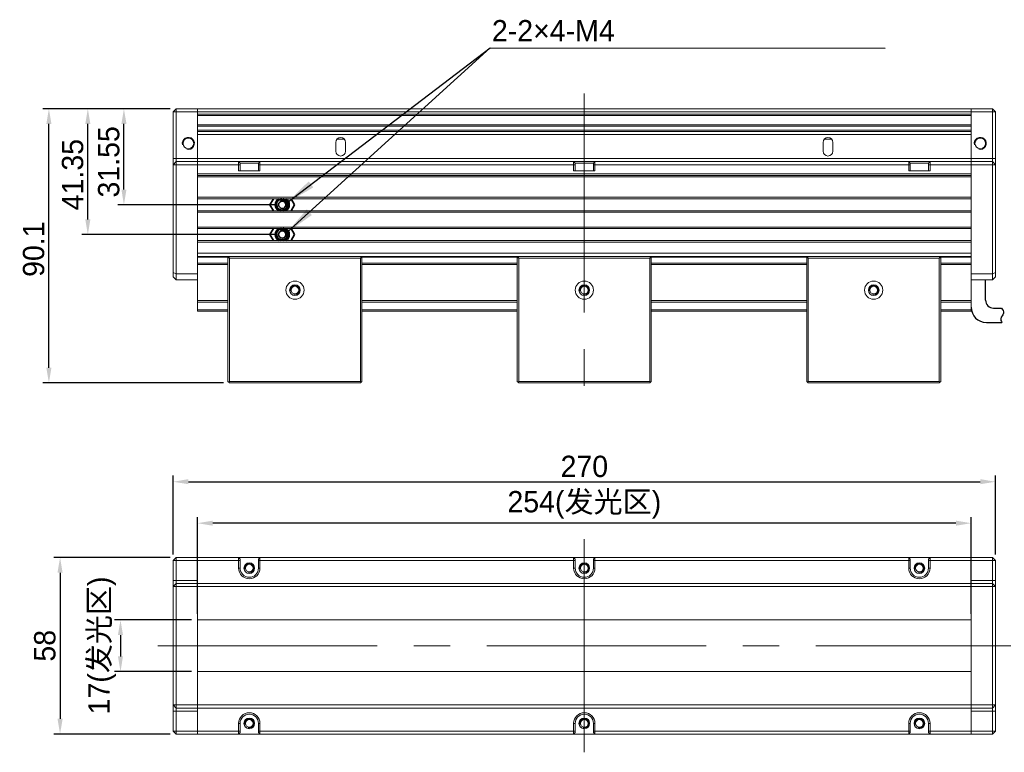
# Model space of a CAD drawing. Header units: millimetres. Extents: x 41 to 295, y 49 to 178.
# Tile 1 of 2: x 41 to 202, y 58 to 178. Entities that reach past the tile are written whole.
import ezdxf

# ---------------------------------------------------------------- set-up
doc = ezdxf.new("R2010")
doc.units = ezdxf.units.MM
doc.header["$LTSCALE"] = 3
doc.header["$PDSIZE"] = -5
doc.linetypes.add('点画线', pattern=[18, 12, -2, 2, -2])
doc.layers.get('Defpoints').update_dxf_attribs({"lineweight": 18})
for name, color, linetype, lineweight in [('中心线层', 1, '点画线', 18), ('尺寸线层', 3, 'Continuous', 18), ('标注', 3, 'Continuous', 25), ('粗实线', 7, 'Continuous', 30), ('粗实线层', 7, 'Continuous', 35), ('细实线层', 7, 'Continuous', 18)]:
    doc.layers.add(name, color=color, linetype=linetype, lineweight=lineweight)
doc.dimstyles.new('CST Standard', dxfattribs={"dimtxt": 3.5, "dimasz": 2.5, "dimexe": 1, "dimexo": 1, "dimgap": 0.6, "dimtad": 1, "dimtoh": 1, "dimdsep": 46, "dimtxsty": 'Standard', "dimcen": -2.5, "dimdle": 5, "dimadec": 0, "dimazin": 2, "dimtfac": 1, "dimtofl": 0, "dimtmove": 0, "dimatfit": 0, "dimfxl": 1, "dimtolj": 1, "dimarcsym": 0})

# ---------------------------------------------------------------- blocks, each defined once
blk = doc.blocks.new('*X5')
at = {"layer": '标注', "linetype": 'Continuous', "ltscale": 3}
blk.add_hatch(color=0, dxfattribs=at).paths.add_polyline_path([(84.7, 143.13), (87.98, 146.95), (88.82, 146.03)], flags=0)
at = {"layer": '标注', "color": 0, "linetype": 'Continuous', "ltscale": 3}
for p, q in [((84.7, 143.13), (118.09, 173.49)), ((118.09, 173.49), (182.93, 173.41))]:
    blk.add_line(p, q, dxfattribs=at)
at = {"layer": '标注', "color": 0, "ltscale": 3}
blk.add_line((182.93, 173.41), (182.93, 173.41), dxfattribs=at)
blk = doc.blocks.new('*X6')
at = {"layer": '标注', "linetype": 'Continuous', "ltscale": 3}
blk.add_hatch(color=0, dxfattribs=at).paths.add_polyline_path([(84.7, 148.03), (88.29, 151.55), (89.05, 150.56)], flags=0)
at = {"layer": '标注', "color": 0, "linetype": 'Continuous', "ltscale": 3}
for p, q in [((84.7, 148.03), (118.09, 173.49)), ((118.09, 173.49), (182.93, 173.41))]:
    blk.add_line(p, q, dxfattribs=at)
at = {"layer": '标注', "color": 0, "ltscale": 3}
blk.add_line((182.93, 173.41), (182.93, 173.41), dxfattribs=at)
blk = doc.blocks.new('*X7')
at = {"layer": 'Defpoints', "color": 0}
for p in [(57.96, 163.49), (66.54, 163.49), (83.96, 147.71)]:
    blk.add_point(p, dxfattribs=at)
at = {"layer": '尺寸线层', "color": 0, "linetype": 'Continuous', "lineweight": -2, "ltscale": 3}
for p, q in [((65.54, 163.49), (56.96, 163.49)), ((57.96, 150.21), (57.96, 160.99)), ((82.96, 147.71), (56.96, 147.71))]:
    blk.add_line(p, q, dxfattribs=at)
at = {"layer": '尺寸线层', "color": 0}
for points in [[(58.38, 160.99), (57.55, 160.99), (57.96, 163.49)], [(57.55, 150.21), (58.38, 150.21), (57.96, 147.71)]]:
    blk.add_solid(points, dxfattribs=at)
at = {"layer": '尺寸线层', "color": 0, "ltscale": 3, "insert": (55.48, 154.76), "char_height": 3.5, "attachment_point": 5, "rotation": 90, "bg_fill": 3, "box_fill_scale": 1.1, "bg_fill_color": 9, "bg_fill_true_color": 13158600, "bg_fill_transparency": 0}
blk.add_mtext('\\A1;\\A1;{\\fFZLanTingHei-R-GBK|b0|i0|c134|p2;31.55}', dxfattribs=at)
blk = doc.blocks.new('*X8')
at = {"layer": 'Defpoints', "color": 0}
for p in [(52.04, 163.49), (66.54, 163.49), (83.96, 142.81)]:
    blk.add_point(p, dxfattribs=at)
at = {"layer": '尺寸线层', "color": 0, "linetype": 'Continuous', "lineweight": -2, "ltscale": 3}
for p, q in [((65.54, 163.49), (51.04, 163.49)), ((52.04, 145.31), (52.04, 160.99)), ((82.96, 142.81), (51.04, 142.81))]:
    blk.add_line(p, q, dxfattribs=at)
at = {"layer": '尺寸线层', "color": 0}
for points in [[(52.46, 160.99), (51.62, 160.99), (52.04, 163.49)], [(51.62, 145.31), (52.46, 145.31), (52.04, 142.81)]]:
    blk.add_solid(points, dxfattribs=at)
at = {"layer": '尺寸线层', "color": 0, "ltscale": 3, "insert": (49.55, 152.66), "char_height": 3.5, "attachment_point": 5, "rotation": 90, "bg_fill": 3, "box_fill_scale": 1.1, "bg_fill_color": 9, "bg_fill_true_color": 13158600, "bg_fill_transparency": 0}
blk.add_mtext('\\A1;\\A1;{\\fFZLanTingHei-R-GBK|b0|i0|c134|p2;41.35}', dxfattribs=at)
blk = doc.blocks.new('*X9')
at = {"layer": 'Defpoints', "color": 0}
for p in [(45.65, 163.49), (66.54, 163.49), (75.29, 118.44)]:
    blk.add_point(p, dxfattribs=at)
at = {"layer": '尺寸线层', "color": 0, "linetype": 'Continuous', "lineweight": -2, "ltscale": 3}
for p, q in [((65.54, 163.49), (44.65, 163.49)), ((45.65, 120.94), (45.65, 160.99)), ((74.29, 118.44), (44.65, 118.44))]:
    blk.add_line(p, q, dxfattribs=at)
at = {"layer": '尺寸线层', "color": 0}
for points in [[(46.06, 160.99), (45.23, 160.99), (45.65, 163.49)], [(45.23, 120.94), (46.06, 120.94), (45.65, 118.44)]]:
    blk.add_solid(points, dxfattribs=at)
at = {"layer": '尺寸线层', "color": 0, "ltscale": 3, "insert": (43.15, 140.42), "char_height": 3.5, "attachment_point": 5, "rotation": 90, "bg_fill": 3, "box_fill_scale": 1.1, "bg_fill_color": 9, "bg_fill_true_color": 13158600, "bg_fill_transparency": 0}
blk.add_mtext('\\A1;\\A1;{\\fFZLanTingHei-R-GBK|b0|i0|c134|p2;90.1}', dxfattribs=at)
blk = doc.blocks.new('*X10')
at = {"layer": 'Defpoints', "color": 0}
for p in [(70.04, 95.41), (70.04, 79.53), (197.04, 79.53)]:
    blk.add_point(p, dxfattribs=at)
at = {"layer": '尺寸线层', "color": 0, "linetype": 'Continuous', "lineweight": -2, "ltscale": 3}
for p, q in [((70.04, 80.53), (70.04, 96.41)), ((194.54, 95.41), (72.54, 95.41)), ((197.04, 80.53), (197.04, 96.41))]:
    blk.add_line(p, q, dxfattribs=at)
at = {"layer": '尺寸线层', "color": 0}
for points in [[(72.54, 95.83), (72.54, 95), (70.04, 95.41)], [(194.54, 95), (194.54, 95.83), (197.04, 95.41)]]:
    blk.add_solid(points, dxfattribs=at)
at = {"layer": '尺寸线层', "color": 0, "ltscale": 3, "insert": (133.54, 98.42), "char_height": 3.5, "attachment_point": 5, "bg_fill": 3, "box_fill_scale": 1.1, "bg_fill_color": 9, "bg_fill_true_color": 13158600, "bg_fill_transparency": 0}
blk.add_mtext('\\A1;\\A1;{\\fFZLanTingHei-R-GBK|b0|i0|c134|p2;254(发光区)}', dxfattribs=at)
blk = doc.blocks.new('*X11')
at = {"layer": 'Defpoints', "color": 0}
for p in [(70.04, 79.53), (70.04, 71.03)]:
    blk.add_point(p, dxfattribs=at)
at = {"layer": '尺寸线层', "color": 0, "linetype": 'Continuous', "lineweight": -2, "ltscale": 3}
for p, q in [((69.04, 79.53), (56.4, 79.53)), ((57.4, 77.03), (57.4, 73.53)), ((69.04, 71.03), (56.4, 71.03))]:
    blk.add_line(p, q, dxfattribs=at)
at = {"layer": '尺寸线层', "color": 0}
for points in [[(57.81, 77.03), (56.98, 77.03), (57.4, 79.53)], [(56.98, 73.53), (57.81, 73.53), (57.4, 71.03)]]:
    blk.add_solid(points, dxfattribs=at)
at = {"layer": '尺寸线层', "color": 0, "ltscale": 3, "insert": (54.39, 75.33), "char_height": 3.5, "attachment_point": 5, "rotation": 90, "bg_fill": 3, "box_fill_scale": 1.1, "bg_fill_color": 9, "bg_fill_true_color": 13158600, "bg_fill_transparency": 0}
blk.add_mtext('\\A1;\\A1;{\\fFZLanTingHei-R-GBK|b0|i0|c134|p2;17(发光区)}', dxfattribs=at)
at = {"layer": 'Defpoints', "color": 0}
blk.add_point((57.4, 71.03), dxfattribs=at)
blk = doc.blocks.new('*X12')
at = {"layer": 'Defpoints', "color": 0}
for p in [(201.04, 102.22), (66.04, 89.28), (201.04, 89.28)]:
    blk.add_point(p, dxfattribs=at)
at = {"layer": '尺寸线层', "color": 0, "linetype": 'Continuous', "lineweight": -2, "ltscale": 3}
for p, q in [((66.04, 90.28), (66.04, 103.22)), ((68.54, 102.22), (198.54, 102.22)), ((201.04, 90.28), (201.04, 103.22))]:
    blk.add_line(p, q, dxfattribs=at)
at = {"layer": '尺寸线层', "color": 0}
for points in [[(68.54, 102.64), (68.54, 101.81), (66.04, 102.22)], [(198.54, 101.81), (198.54, 102.64), (201.04, 102.22)]]:
    blk.add_solid(points, dxfattribs=at)
at = {"layer": '尺寸线层', "color": 0, "ltscale": 3, "insert": (133.54, 104.72), "char_height": 3.5, "attachment_point": 5, "bg_fill": 3, "box_fill_scale": 1.1, "bg_fill_color": 9, "bg_fill_true_color": 13158600, "bg_fill_transparency": 0}
blk.add_mtext('\\A1;\\A1;{\\fFZLanTingHei-R-GBK|b0|i0|c134|p2;270}', dxfattribs=at)
blk = doc.blocks.new('*X13')
at = {"layer": 'Defpoints', "color": 0}
for p in [(66.54, 89.78), (47.48, 60.78), (66.54, 60.78)]:
    blk.add_point(p, dxfattribs=at)
at = {"layer": '尺寸线层', "color": 0, "linetype": 'Continuous', "lineweight": -2, "ltscale": 3}
for p, q in [((65.54, 89.78), (46.48, 89.78)), ((47.48, 87.28), (47.48, 63.28)), ((65.54, 60.78), (46.48, 60.78))]:
    blk.add_line(p, q, dxfattribs=at)
at = {"layer": '尺寸线层', "color": 0}
for points in [[(47.9, 87.28), (47.06, 87.28), (47.48, 89.78)], [(47.06, 63.28), (47.9, 63.28), (47.48, 60.78)]]:
    blk.add_solid(points, dxfattribs=at)
at = {"layer": '尺寸线层', "color": 0, "ltscale": 3, "insert": (44.99, 75.28), "char_height": 3.5, "attachment_point": 5, "rotation": 90, "bg_fill": 3, "box_fill_scale": 1.1, "bg_fill_color": 9, "bg_fill_true_color": 13158600, "bg_fill_transparency": 0}
blk.add_mtext('\\A1;\\A1;{\\fFZLanTingHei-R-GBK|b0|i0|c134|p2;58}', dxfattribs=at)

msp = doc.modelspace()

# ---------------------------------------------------------------- linework, layer by layer
at = {"layer": '中心线层', "color": 0}
for p, q in [((133.5376, 165.9893), (133.5376, 115.703)), ((133.5376, 92.7798), (133.5376, 57.7798)), ((63.5376, 75.2798), (203.5376, 75.2798))]:
    msp.add_line(p, q, dxfattribs=at)
at = {"layer": '粗实线', "color": 0}
for p, q in [((199.4126, 132.0314), (199.4126, 135.3631)), ((199.4126, 132.0314), (199.4126, 134.0321)), ((200.6926, 130.7514), (202.0079, 130.7514)), ((199.5376, 128.3764), (202.0838, 128.3764))]:
    msp.add_line(p, q, dxfattribs=at)
for centre, radius in [((200.6926, 132.0314), 1.28), ((199.5376, 130.8764), 2.5)]:
    msp.add_arc(centre, radius, 180, 270, dxfattribs=at)
msp.add_open_spline([(202.0079, 130.7514), (202.2123, 130.5186), (202.5973, 129.8136), (201.7233, 129.1503), (201.9627, 128.5575), (202.0838, 128.3764)], degree=3, knots=[0, 0, 0, 0, 561.68531334, 1157.7358852, 1552.66794483, 1552.66794483, 1552.66794483, 1552.66794483], dxfattribs=at)
at = {"layer": '粗实线层', "color": 0}
for p, q in [((82.5002, 148.6893), (81.9373, 147.7143)), ((81.9373, 147.7143), (82.5002, 146.7393)), ((84.4013, 148.6089), (84.4037, 148.6079)), ((85.9788, 147.7143), (85.4158, 148.6893)), ((85.4158, 146.7393), (85.9788, 147.7143)), ((82.5002, 143.7893), (81.9373, 142.8143)), ((81.9373, 142.8143), (82.5002, 141.8393)), ((84.4013, 143.7089), (84.4037, 143.7079)), ((85.9788, 142.8143), (85.4158, 143.7893)), ((85.4158, 141.8393), (85.9788, 142.8143))]:
    msp.add_line(p, q, dxfattribs=at)
for centre in [(83.958, 147.7143), (83.958, 142.8143)]:
    msp.add_circle(centre, 0.6, dxfattribs=at)
for centre, radius, start, end in [((83.958, 147.7143), 1.15, 122.023983, 237.976017), ((83.958, 147.7143), 1, 102.838567, 257.161433), ((83.958, 147.7143), 0.7873, 49.620725, 108.545457), ((83.958, 147.7143), 1, 282.838566, 77.161434), ((83.9901, 147.6995), 0.9981, 65.27709, 65.522589), ((83.9908, 147.7009), 0.9966, 63.094722, 65.277616), ((83.9572, 147.7135), 0.7884, 46.190852, 49.615885), ((83.958, 147.7143), 1.15, 302.023866, 57.976134), ((83.958, 142.8143), 1.15, 122.023982, 237.976018), ((83.958, 142.8143), 1, 102.83857, 257.161426), ((83.958, 142.8143), 0.7873, 49.620725, 108.545457), ((83.958, 142.8143), 1, 282.838569, 77.161433), ((83.9901, 142.7995), 0.9981, 65.27709, 65.522589), ((83.9908, 142.8009), 0.9966, 63.094722, 65.277616), ((83.9572, 142.8135), 0.7884, 46.190852, 49.615885), ((83.958, 142.8143), 1.15, 302.023866, 57.976134)]:
    msp.add_arc(centre, radius, start, end, dxfattribs=at)
for points, knots in [([(83.0313, 147.7143), (83.0282, 147.7956), (83.0436, 147.9596), (83.1294, 148.1906), (83.2715, 148.3922), (83.4601, 148.551), (83.6656, 148.6493), (83.8073, 148.6814), (83.8699, 148.6893)], [0, 0, 0, 0, 352.84784376, 705.69763021, 1058.56564512, 1411.46033909, 1764.37204695, 2037.50064714, 2037.50064714, 2037.50064714, 2037.50064714]), ([(84.7738, 147.7143), (84.7762, 147.6574), (84.7692, 147.5427), (84.7233, 147.3769), (84.6443, 147.2239), (84.536, 147.0902), (84.403, 146.9811), (84.2509, 146.9007), (84.0858, 146.8521), (83.9145, 146.8368), (83.7434, 146.8553), (83.5792, 146.9065), (83.4279, 146.9883), (83.2511, 147.1333), (83.0869, 147.3736), (83.0357, 147.6009), (83.0313, 147.7143)], [0, 0, 0, 0, 280.0808775, 560.16805376, 840.27855934, 1120.37813343, 1400.48515249, 1680.6024798, 1960.7301834, 2240.86583613, 2521.00915322, 2801.1729968, 3081.35013234, 3361.52442162, 3919.39444502, 4477.36836933, 4477.36836933, 4477.36836933, 4477.36836933]), ([(83.7076, 148.4607), (83.7056, 148.4596), (83.7025, 148.458), (83.6985, 148.4556), (83.6956, 148.4537), (83.6928, 148.4517), (83.6905, 148.4498), (83.6882, 148.4475), (83.6897, 148.4458), (83.6919, 148.4458), (83.6946, 148.4458), (83.6981, 148.4463), (83.7015, 148.4468), (83.7061, 148.4477), (83.7119, 148.449), (83.721, 148.4511), (83.7325, 148.4538), (83.7509, 148.4582), (83.7739, 148.4634), (83.8017, 148.469), (83.8297, 148.4738), (83.8578, 148.4778), (83.8766, 148.4799), (83.886, 148.4807)], [0, 0, 0, 0, 207.18565242, 310.31225442, 412.86718415, 514.55604984, 613.55942576, 700.36167603, 737.79448107, 786.0719517, 886.03687816, 988.86487533, 1092.56951078, 1196.71443361, 1405.71487895, 1615.22737313, 2034.98732319, 2455.23693366, 3296.36755754, 4137.87169664, 4979.53371679, 5821.2658826, 6663.02545345, 6663.02545345, 6663.02545345, 6663.02545345]), ([(84.9189, 147.9912), (84.8946, 148.0469), (84.8356, 148.154), (84.7186, 148.2951), (84.5766, 148.4111), (84.4146, 148.4967), (84.2386, 148.5476), (84.0559, 148.5605), (83.8749, 148.5337), (83.761, 148.4892), (83.7076, 148.4607)], [0, 0, 0, 0, 333.35574672, 666.53601305, 999.54585519, 1332.35267326, 1664.9340008, 1997.26939587, 2329.29032604, 2661.01937592, 2661.01937592, 2661.01937592, 2661.01937592]), ([(83.886, 148.4807), (83.9412, 148.4859), (84.053, 148.4857), (84.2169, 148.4512), (84.3703, 148.3839), (84.4613, 148.319), (84.503, 148.2825)], [0, 0, 0, 0, 355.70375898, 711.31369973, 1066.86649402, 1422.36759151, 1422.36759151, 1422.36759151, 1422.36759151]), ([(84.117, 148.6893), (84.1342, 148.6872), (84.232, 148.6722), (84.3272, 148.6424), (84.4013, 148.6089)], [0, 0, 0, 0, 140.85640898, 803.90467633, 803.90467633, 803.90467633, 803.90467633]), ([(84.503, 148.2825), (84.5835, 148.2119), (84.7168, 148.0357), (84.7691, 147.8213), (84.7738, 147.7143)], [0, 0, 0, 0, 400.11048954, 800.32215052, 800.32215052, 800.32215052, 800.32215052]), ([(83.0313, 142.8143), (83.0282, 142.8956), (83.0436, 143.0596), (83.1294, 143.2906), (83.2715, 143.4922), (83.4601, 143.651), (83.6656, 143.7493), (83.8073, 143.7814), (83.8699, 143.7893)], [0, 0, 0, 0, 341.80538531, 683.61265253, 1025.43757773, 1367.28834707, 1709.15559784, 1973.73565569, 1973.73565569, 1973.73565569, 1973.73565569]), ([(84.7738, 142.8143), (84.7762, 142.7574), (84.7692, 142.6427), (84.7233, 142.4769), (84.6443, 142.3239), (84.536, 142.1902), (84.403, 142.0811), (84.2509, 142.0007), (84.0858, 141.9521), (83.9145, 141.9368), (83.7434, 141.9553), (83.5792, 142.0065), (83.4279, 142.0883), (83.2511, 142.2333), (83.0869, 142.4736), (83.0357, 142.7009), (83.0313, 142.8143)], [0, 0, 0, 0, 271.32478933, 542.6556805, 814.00917166, 1085.35207308, 1356.70218671, 1628.06228633, 1899.43243785, 2170.81028998, 2442.19556687, 2713.60072853, 2985.01876662, 3256.43404743, 3796.86354023, 4337.39368572, 4337.39368572, 4337.39368572, 4337.39368572]), ([(83.7076, 143.5607), (83.7056, 143.5596), (83.7025, 143.558), (83.6985, 143.5556), (83.6956, 143.5537), (83.6928, 143.5517), (83.6905, 143.5498), (83.6882, 143.5475), (83.6897, 143.5458), (83.6919, 143.5458), (83.6946, 143.5458), (83.6981, 143.5463), (83.7015, 143.5468), (83.7061, 143.5477), (83.7119, 143.549), (83.721, 143.5511), (83.7325, 143.5538), (83.7509, 143.5582), (83.7739, 143.5634), (83.8017, 143.569), (83.8297, 143.5738), (83.8578, 143.5778), (83.8766, 143.5799), (83.886, 143.5807)], [0, 0, 0, 0, 200.78606317, 300.72727136, 400.11446522, 498.66234617, 594.60768727, 678.72877337, 715.00534691, 761.79161399, 858.66880507, 958.3206318, 1058.82201903, 1159.75009398, 1362.29489441, 1565.33592742, 1972.13025349, 2379.39911526, 3194.54873884, 4010.06034043, 4825.72494642, 5641.4575314, 6457.21667491, 6457.21667491, 6457.21667491, 6457.21667491]), ([(84.9189, 143.0912), (84.8946, 143.1469), (84.8356, 143.254), (84.7186, 143.3951), (84.5766, 143.5111), (84.4146, 143.5967), (84.2386, 143.6476), (84.0559, 143.6605), (83.8749, 143.6337), (83.761, 143.5892), (83.7076, 143.5607)], [0, 0, 0, 0, 323.01316764, 645.85629929, 968.53429427, 1291.01556414, 1613.27833947, 1935.30281254, 2257.02257719, 2578.45951732, 2578.45951732, 2578.45951732, 2578.45951732]), ([(83.886, 143.5807), (83.9412, 143.5859), (84.053, 143.5857), (84.2169, 143.5512), (84.3703, 143.4839), (84.4613, 143.419), (84.503, 143.3825)], [0, 0, 0, 0, 344.65445862, 689.2180133, 1033.72619667, 1378.18428911, 1378.18428911, 1378.18428911, 1378.18428911]), ([(84.117, 143.7893), (84.1342, 143.7872), (84.232, 143.7722), (84.3272, 143.7424), (84.4013, 143.7089)], [0, 0, 0, 0, 136.5086847, 778.97387478, 778.97387478, 778.97387478, 778.97387478]), ([(84.503, 143.3825), (84.5835, 143.3119), (84.7168, 143.1357), (84.7691, 142.9213), (84.7738, 142.8143)], [0, 0, 0, 0, 387.69841964, 775.49487223, 775.49487223, 775.49487223, 775.49487223])]:
    msp.add_open_spline(points, degree=3, knots=knots, dxfattribs=at)
at = {"layer": '细实线层', "color": 0}
for p, q in [((66.0376, 162.9893), (66.5376, 163.4893)), ((66.5376, 135.3631), (66.5376, 163.4893)), ((66.5376, 163.4893), (200.5376, 163.4893)), ((70.0376, 130.2393), (70.0376, 163.4893)), ((197.0376, 130.2393), (197.0376, 163.4893)), ((200.5376, 163.4893), (200.5376, 135.3631)), ((201.0376, 162.9893), (200.5376, 163.4893)), ((66.0376, 135.8631), (66.0376, 162.9893)), ((66.0376, 162.9893), (201.0376, 162.9893)), ((70.0376, 162.6143), (197.0376, 162.6143)), ((70.0376, 162.3643), (197.0376, 162.3643)), ((201.0376, 162.9893), (201.0376, 135.8631)), ((197.0376, 160.8643), (70.0376, 160.8643)), ((197.0376, 160.6143), (70.0376, 160.6143)), ((197.0376, 159.9893), (70.0376, 159.9893)), ((197.0376, 159.7393), (70.0376, 159.7393)), ((70.0376, 159.2393), (197.0376, 159.2393)), ((92.9569, 158.5055), (94.1183, 158.5055)), ((172.9569, 158.5055), (174.1183, 158.5055)), ((92.7376, 157.9643), (92.7376, 156.5143)), ((94.3376, 156.5143), (94.3376, 157.9643)), ((172.7376, 157.9643), (172.7376, 156.5143)), ((174.3376, 156.5143), (174.3376, 157.9643)), ((66.0376, 155.2893), (201.0376, 155.2893)), ((66.0376, 154.2893), (66.5376, 154.7893)), ((66.0376, 154.2893), (77.0376, 154.2893)), ((66.5376, 154.7893), (200.5376, 154.7893)), ((76.7876, 153.2893), (76.7876, 154.7893)), ((76.7876, 154.7893), (77.0376, 154.5393)), ((77.0376, 153.2893), (77.0376, 154.5393)), ((77.0376, 154.5393), (80.0376, 154.5393)), ((80.2876, 154.7893), (80.0376, 154.5393)), ((80.0376, 154.5393), (80.0376, 153.2893)), ((80.0376, 154.2893), (132.0376, 154.2893)), ((80.2876, 154.7893), (80.2876, 153.2893)), ((131.7876, 153.2893), (131.7876, 154.7893)), ((131.7876, 154.7893), (132.0376, 154.5393)), ((132.0376, 153.2893), (132.0376, 154.5393)), ((132.0376, 154.5393), (135.0376, 154.5393)), ((135.2876, 154.7893), (135.0376, 154.5393)), ((135.0376, 154.5393), (135.0376, 153.2893)), ((135.0376, 154.2893), (187.0376, 154.2893)), ((135.2876, 154.7893), (135.2876, 153.2893)), ((186.7876, 154.7893), (187.0376, 154.5393)), ((186.7876, 153.2893), (186.7876, 154.7893)), ((187.0376, 154.5393), (190.0376, 154.5393)), ((187.0376, 153.2893), (187.0376, 154.5393)), ((190.2876, 154.7893), (190.0376, 154.5393)), ((190.0376, 154.5393), (190.0376, 153.2893)), ((201.0376, 154.2893), (190.0376, 154.2893)), ((190.2876, 154.7893), (190.2876, 153.2893)), ((201.0376, 154.2893), (200.5376, 154.7893)), ((197.0376, 152.7893), (70.0376, 152.7893)), ((197.0376, 152.5393), (70.0376, 152.5393)), ((197.0376, 152.2893), (70.0376, 152.2893)), ((80.2876, 153.2893), (76.7876, 153.2893)), ((135.2876, 153.2893), (131.7876, 153.2893)), ((190.2876, 153.2893), (186.7876, 153.2893)), ((70.0376, 148.9393), (197.0376, 148.9393)), ((197.0376, 148.6893), (70.0376, 148.6893)), ((197.0376, 146.7393), (70.0376, 146.7393)), ((70.0376, 146.4893), (197.0376, 146.4893)), ((70.0376, 144.0393), (197.0376, 144.0393)), ((70.0376, 143.7893), (197.0376, 143.7893)), ((70.0376, 141.8393), (197.0376, 141.8393)), ((70.0376, 141.5893), (197.0376, 141.5893)), ((197.0376, 139.7393), (70.0376, 139.7393)), ((197.0376, 139.2393), (70.0376, 139.2393)), ((75.2037, 139.1055), (70.0376, 139.1055)), ((75.0376, 138.9393), (75.2876, 139.1893)), ((75.2876, 138.9393), (75.1626, 139.0643)), ((96.7876, 139.1893), (75.2876, 139.1893)), ((96.7876, 139.1893), (97.0376, 138.9393)), ((96.9126, 139.0643), (96.7876, 138.9393)), ((122.7037, 139.1055), (96.8715, 139.1055)), ((122.5376, 138.9393), (122.7876, 139.1893)), ((122.7876, 138.9393), (122.6626, 139.0643)), ((144.2876, 139.1893), (122.7876, 139.1893)), ((144.2876, 139.1893), (144.5376, 138.9393)), ((144.4126, 139.0643), (144.2876, 138.9393)), ((170.2037, 139.1055), (144.3715, 139.1055)), ((170.0376, 138.9393), (170.2876, 139.1893)), ((170.2876, 138.9393), (170.1626, 139.0643)), ((191.7876, 139.1893), (170.2876, 139.1893)), ((191.7876, 139.1893), (192.0376, 138.9393)), ((191.9126, 139.0643), (191.7876, 138.9393)), ((197.0376, 139.1055), (191.8715, 139.1055)), ((75.0376, 138.1393), (70.0376, 138.1393)), ((75.0376, 137.8893), (70.0376, 137.8893)), ((75.0376, 118.6893), (75.0376, 138.9393)), ((75.2876, 118.6893), (75.2876, 138.9393)), ((96.7876, 138.9393), (75.2876, 138.9393)), ((96.7876, 138.9393), (96.7876, 118.6893)), ((97.0376, 138.9393), (97.0376, 118.6893)), ((122.5376, 138.1393), (97.0376, 138.1393)), ((122.5376, 137.8893), (97.0376, 137.8893)), ((122.5376, 118.6893), (122.5376, 138.9393)), ((122.7876, 118.6893), (122.7876, 138.9393)), ((144.2876, 138.9393), (122.7876, 138.9393)), ((144.2876, 138.9393), (144.2876, 118.6893)), ((144.5376, 138.9393), (144.5376, 118.6893)), ((170.0376, 138.1393), (144.5376, 138.1393)), ((170.0376, 137.8893), (144.5376, 137.8893)), ((170.0376, 118.6893), (170.0376, 138.9393)), ((191.7876, 138.9393), (170.2876, 138.9393)), ((170.2876, 118.6893), (170.2876, 138.9393)), ((191.7876, 138.9393), (191.7876, 118.6893)), ((192.0376, 138.9393), (192.0376, 118.6893)), ((197.0376, 138.1393), (192.0376, 138.1393)), ((197.0376, 137.8893), (192.0376, 137.8893)), ((66.5376, 136.3631), (66.0376, 136.5702)), ((66.5376, 135.3631), (66.0376, 135.8631)), ((66.5376, 136.3631), (70.0376, 136.3631)), ((200.5376, 136.3631), (197.0376, 136.3631)), ((200.5376, 136.3631), (201.0376, 136.5702)), ((200.5376, 135.3631), (201.0376, 135.8631)), ((66.5376, 135.3631), (70.0376, 135.3631)), ((200.5376, 135.3631), (197.0376, 135.3631)), ((197.0376, 130.8764), (197.0376, 135.3631)), ((75.0376, 131.9893), (70.0376, 131.9893)), ((75.0376, 131.7393), (70.0376, 131.7393)), ((122.5376, 131.9893), (97.0376, 131.9893)), ((122.5376, 131.7393), (97.0376, 131.7393)), ((170.0376, 131.9893), (144.5376, 131.9893)), ((170.0376, 131.7393), (144.5376, 131.7393)), ((197.0376, 131.9893), (192.0376, 131.9893)), ((197.0376, 131.7393), (192.0376, 131.7393)), ((75.0376, 130.4806), (70.0376, 130.4806)), ((75.0376, 130.2393), (70.0376, 130.2393)), ((122.5376, 130.4806), (97.0376, 130.4806)), ((122.5376, 130.2393), (97.0376, 130.2393)), ((170.0376, 130.4806), (144.5376, 130.4806)), ((170.0376, 130.2393), (144.5376, 130.2393)), ((197.0376, 130.4806), (192.0376, 130.4806)), ((197.0376, 130.2393), (192.0376, 130.2393)), ((75.2876, 118.4393), (75.0376, 118.6893)), ((75.2876, 118.6893), (75.1626, 118.5643)), ((96.7876, 118.6893), (75.2876, 118.6893)), ((96.7876, 118.4393), (75.2876, 118.4393)), ((96.9126, 118.5643), (96.7876, 118.6893)), ((96.7876, 118.4393), (97.0376, 118.6893)), ((122.7876, 118.4393), (122.5376, 118.6893)), ((122.7876, 118.6893), (122.6626, 118.5643)), ((144.2876, 118.6893), (122.7876, 118.6893)), ((144.2876, 118.4393), (122.7876, 118.4393)), ((144.4126, 118.5643), (144.2876, 118.6893)), ((144.2876, 118.4393), (144.5376, 118.6893)), ((170.2876, 118.4393), (170.0376, 118.6893)), ((170.2876, 118.6893), (170.1626, 118.5643)), ((191.7876, 118.6893), (170.2876, 118.6893)), ((191.7876, 118.4393), (170.2876, 118.4393)), ((191.9126, 118.5643), (191.7876, 118.6893)), ((191.7876, 118.4393), (192.0376, 118.6893)), ((66.0376, 89.2798), (66.5376, 89.7798)), ((66.0376, 61.2798), (66.0376, 89.2798)), ((66.0376, 89.2798), (77.0376, 89.2798)), ((66.5376, 60.7798), (66.5376, 89.7798)), ((66.5376, 89.7798), (200.5376, 89.7798)), ((70.0376, 60.7798), (70.0376, 89.7798)), ((76.7876, 88.0298), (76.7876, 89.7798)), ((76.7876, 89.7798), (77.0376, 89.5298)), ((77.0376, 88.0298), (77.0376, 89.5298)), ((80.2876, 89.7798), (80.0376, 89.5298)), ((80.0376, 89.5298), (80.0376, 88.0298)), ((80.0376, 89.2798), (132.0376, 89.2798)), ((80.2876, 89.7798), (80.2876, 88.0298)), ((131.7876, 88.0298), (131.7876, 89.7798)), ((131.7876, 89.7798), (132.0376, 89.5298)), ((132.0376, 88.0298), (132.0376, 89.5298)), ((135.2876, 89.7798), (135.0376, 89.5298)), ((135.0376, 89.5298), (135.0376, 88.0298)), ((135.0376, 89.2798), (187.0376, 89.2798)), ((135.2876, 89.7798), (135.2876, 88.0298)), ((186.7876, 89.7798), (187.0376, 89.5298)), ((186.7876, 88.0298), (186.7876, 89.7798)), ((187.0376, 88.0298), (187.0376, 89.5298)), ((190.2876, 89.7798), (190.0376, 89.5298)), ((190.0376, 89.5298), (190.0376, 88.0298)), ((190.0376, 89.2798), (201.0376, 89.2798)), ((190.2876, 89.7798), (190.2876, 88.0298)), ((197.0376, 60.7798), (197.0376, 89.7798)), ((201.0376, 89.2798), (200.5376, 89.7798)), ((200.5376, 89.7798), (200.5376, 60.7798)), ((201.0376, 89.2798), (201.0376, 61.2798)), ((76.7876, 88.0298), (77.0376, 88.0298)), ((80.2876, 88.0298), (80.0376, 88.0298)), ((131.7876, 88.0298), (132.0376, 88.0298)), ((135.2876, 88.0298), (135.0376, 88.0298)), ((186.7876, 88.0298), (187.0376, 88.0298)), ((190.2876, 88.0298), (190.0376, 88.0298)), ((66.0376, 86.0047), (70.0376, 86.0047)), ((197.0376, 86.0047), (201.0376, 86.0047)), ((66.0376, 85.0047), (66.5376, 85.5047)), ((66.0376, 85.0047), (201.0376, 85.0047)), ((66.5376, 85.5047), (200.5376, 85.5047)), ((201.0376, 85.0047), (200.5376, 85.5047)), ((197.0376, 79.5298), (70.0376, 79.5298)), ((70.0376, 71.0298), (197.0376, 71.0298)), ((66.0376, 65.5549), (66.5376, 65.0549)), ((66.0376, 65.5549), (201.0376, 65.5549)), ((66.5376, 65.0549), (200.5376, 65.0549)), ((201.0376, 65.5549), (200.5376, 65.0549)), ((66.0376, 64.5549), (70.0376, 64.5549)), ((197.0376, 64.5549), (201.0376, 64.5549)), ((76.7876, 60.7798), (76.7876, 62.5298)), ((76.7876, 62.5298), (77.0376, 62.5298)), ((77.0376, 61.0298), (77.0376, 62.5298)), ((80.0376, 62.5298), (80.0376, 61.0298)), ((80.2876, 62.5298), (80.0376, 62.5298)), ((80.2876, 62.5298), (80.2876, 60.7798)), ((131.7876, 62.5298), (132.0376, 62.5298)), ((131.7876, 60.7798), (131.7876, 62.5298)), ((132.0376, 61.0298), (132.0376, 62.5298)), ((135.2876, 62.5298), (135.0376, 62.5298)), ((135.0376, 62.5298), (135.0376, 61.0298)), ((135.2876, 62.5298), (135.2876, 60.7798)), ((186.7876, 62.5298), (187.0376, 62.5298)), ((186.7876, 60.7798), (186.7876, 62.5298)), ((187.0376, 61.0298), (187.0376, 62.5298)), ((190.2876, 62.5298), (190.0376, 62.5298)), ((190.0376, 62.5298), (190.0376, 61.0298)), ((190.2876, 62.5298), (190.2876, 60.7798)), ((66.0376, 61.2798), (66.5376, 60.7798)), ((66.0376, 61.2798), (77.0376, 61.2798)), ((66.5376, 60.7798), (200.5376, 60.7798)), ((77.0376, 61.0298), (76.7876, 60.7798)), ((80.0376, 61.2798), (132.0376, 61.2798)), ((80.0376, 61.0298), (80.2876, 60.7798)), ((132.0376, 61.0298), (131.7876, 60.7798)), ((135.0376, 61.2798), (187.0376, 61.2798)), ((135.0376, 61.0298), (135.2876, 60.7798)), ((187.0376, 61.0298), (186.7876, 60.7798)), ((201.0376, 61.2798), (190.0376, 61.2798)), ((190.0376, 61.0298), (190.2876, 60.7798)), ((201.0376, 61.2798), (200.5376, 60.7798))]:
    msp.add_line(p, q, dxfattribs=at)
for centre, radius in [((68.5376, 157.7893), 0.875), ((198.5376, 157.7893), 0.875), ((86.0376, 133.6893), 1.5), ((86.0376, 133.6893), 0.875), ((86.0376, 133.6893), 0.625), ((133.5376, 133.6893), 1.5), ((133.5376, 133.6893), 0.875), ((133.5376, 133.6893), 0.625), ((181.0376, 133.6893), 1.5), ((181.0376, 133.6893), 0.875), ((181.0376, 133.6893), 0.625), ((78.5376, 88.0298), 0.875), ((133.5376, 88.0298), 0.875), ((188.5376, 88.0298), 0.875), ((78.5376, 88.0298), 0.625), ((133.5376, 88.0298), 0.625), ((188.5376, 88.0298), 0.625), ((78.5376, 62.5298), 0.875), ((78.5376, 62.5298), 0.625), ((133.5376, 62.5298), 0.875), ((133.5376, 62.5298), 0.625), ((188.5376, 62.5298), 0.875), ((188.5376, 62.5298), 0.625)]:
    msp.add_circle(centre, radius, dxfattribs=at)
for centre, radius, start, end in [((68.5376, 157.7893), 1, 255, 195), ((93.5376, 157.9643), 0.8, 0, 180), ((173.5376, 157.9643), 0.8, 360, 180), ((198.5376, 157.7893), 1, 255, 195), ((93.5376, 156.5143), 0.8, 180, 0), ((173.5376, 156.5143), 0.8, 180, 0), ((86.0376, 133.6893), 0.75, 255, 195), ((133.5376, 133.6893), 0.75, 255, 195), ((181.0376, 133.6893), 0.75, 255, 195), ((78.5376, 88.0298), 1.75, 180, 0), ((78.5376, 88.0298), 1.5, 180, 0), ((78.5376, 88.0298), 0.75, 255, 195), ((133.5376, 88.0298), 1.75, 180, 0), ((133.5376, 88.0298), 1.5, 180, 0), ((133.5376, 88.0298), 0.75, 255, 195), ((188.5376, 88.0298), 1.75, 180, 0), ((188.5376, 88.0298), 1.5, 180, 0), ((188.5376, 88.0298), 0.75, 255, 195), ((78.5376, 62.5298), 1.75, 0, 180), ((78.5376, 62.5298), 1.5, 0, 180), ((78.5376, 62.5298), 0.75, 255, 195), ((133.5376, 62.5298), 1.75, 0, 180), ((133.5376, 62.5298), 1.5, 0, 180), ((133.5376, 62.5298), 0.75, 255, 195), ((188.5376, 62.5298), 1.75, 360, 180), ((188.5376, 62.5298), 1.5, 360, 180), ((188.5376, 62.5298), 0.75, 255, 195)]:
    msp.add_arc(centre, radius, start, end, dxfattribs=at)

# ---------------------------------------------------------------- block references
at = {"layer": '标注', "color": 0, "ltscale": 3}
for name in ['*X5', '*X6']:
    msp.add_blockref(name, (0, 0), dxfattribs=at)

# ---------------------------------------------------------------- texts
at = {"layer": '尺寸线层', "color": 0, "ltscale": 3, "insert": (118.3666, 178.0468), "char_height": 3.5, "width": 127.36952, "attachment_point": 1}
msp.add_mtext('{\\fFZLanTingHei-R-GBK|b0|i0|c134|p2;2-2×4-M4}', dxfattribs=at)

# ---------------------------------------------------------------- next in the draw order: dimensions: what is measured, and where the dimension line sits
at = {"layer": '尺寸线层', "color": 0, "ltscale": 3}
dim = msp.add_linear_dim(base=(57.964, 163.4893), p1=(83.958, 147.7143), p2=(66.5376, 163.4893), angle=90, text='\\A1;{\\fFZLanTingHei-R-GBK|b0|i0|c134|p2;<>}', dimstyle='CST Standard', override={"dimscale": 1, "dimlfac": 2, "dimtxsty": 'Standard', "dimsah": 1, "dimtfill": 1, "dimtzin": 8}, dxfattribs=at)
dim.commit()
dim.dimension.update_dxf_attribs({"geometry": '*X7', "text_midpoint": (57.964, 154.7567), "dimtype": 160})
dim = msp.add_linear_dim(base=(70.0376, 95.4143), p1=(197.0376, 79.5298), p2=(70.0376, 79.5298), text='\\A1;{\\fFZLanTingHei-R-GBK|b0|i0|c134|p2;<>}', dimstyle='CST Standard', override={"dimscale": 1, "dimlfac": 2, "dimpost": '(发光区)', "dimtxsty": 'Standard', "dimsah": 1, "dimtfill": 1, "dimtzin": 8}, dxfattribs=at)
dim.commit()
dim.dimension.update_dxf_attribs({"geometry": '*X10', "text_midpoint": (133.5376, 98.4239)})

# ---------------------------------------------------------------- next in the draw order: dimensions: what is measured, and where the dimension line sits
for base, p1, p2, angle, override, picture, middle in [((52.0404, 163.4893), (83.958, 142.8143), (66.5376, 163.4893), 90, {"dimscale": 1, "dimlfac": 2, "dimtxsty": 'Standard', "dimsah": 1, "dimtfill": 1, "dimtzin": 8}, '*X8', (52.0404, 152.6616)), ((57.397, 71.0298), (70.0376, 79.5298), (70.0376, 71.0298), 270, {"dimscale": 1, "dimtoh": 0, "dimlfac": 2, "dimpost": '(发光区)', "dimtxsty": 'Standard', "dimsah": 1, "dimtfill": 1, "dimtzin": 8}, '*X11', (57.397, 75.3273))]:
    dim = msp.add_linear_dim(base=base, p1=p1, p2=p2, angle=angle, text='\\A1;{\\fFZLanTingHei-R-GBK|b0|i0|c134|p2;<>}', dimstyle='CST Standard', override=override, dxfattribs=at)
    dim.commit()
    dim.dimension.update_dxf_attribs({"geometry": picture, "text_midpoint": middle, "dimtype": 160})
dim = msp.add_linear_dim(base=(201.0376, 102.222), p1=(66.0376, 89.2798), p2=(201.0376, 89.2798), text='\\A1;{\\fFZLanTingHei-R-GBK|b0|i0|c134|p2;<>}', dimstyle='CST Standard', override={"dimscale": 1, "dimlfac": 2, "dimtxsty": 'Standard', "dimsah": 1, "dimtfill": 1, "dimtzin": 8}, dxfattribs=at)
dim.commit()
dim.dimension.update_dxf_attribs({"geometry": '*X12', "text_midpoint": (133.5376, 104.7186)})

# ---------------------------------------------------------------- next in the draw order: dimensions: what is measured, and where the dimension line sits
for base, p1, p2, angle, override, picture, middle in [((45.6458, 163.4893), (75.2876, 118.4393), (66.5376, 163.4893), 90, {"dimscale": 1, "dimlfac": 2, "dimtxsty": 'Standard', "dimsah": 1, "dimtfill": 1, "dimtzin": 8}, '*X9', (45.6458, 140.4246)), ((47.479, 60.7798), (66.5376, 89.7798), (66.5376, 60.7798), 270, {"dimscale": 1, "dimtoh": 0, "dimlfac": 2, "dimtxsty": 'Standard', "dimsah": 1, "dimtfill": 1, "dimtzin": 8}, '*X13', (47.479, 75.2798))]:
    dim = msp.add_linear_dim(base=base, p1=p1, p2=p2, angle=angle, text='\\A1;{\\fFZLanTingHei-R-GBK|b0|i0|c134|p2;<>}', dimstyle='CST Standard', override=override, dxfattribs=at)
    dim.commit()
    dim.dimension.update_dxf_attribs({"geometry": picture, "text_midpoint": middle, "dimtype": 160})

doc.saveas('drawing.dxf')
